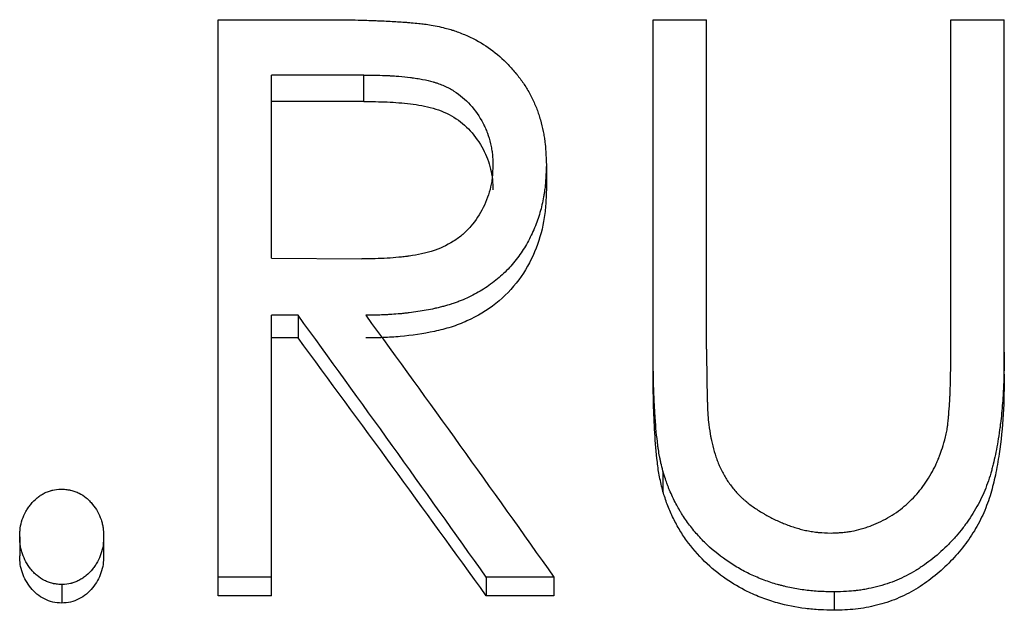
# Model space of a CAD drawing. Header units: millimetres. Extents: x -115 to 135, y -32 to 81.
# Tile 12 of 16: x 0.35 to 8.62, y 9.71 to 14.67. Entities that reach past the tile are written whole.
import ezdxf

# ---------------------------------------------------------------- set-up
doc = ezdxf.new("R2010")
doc.units = ezdxf.units.MM

msp = doc.modelspace()

# ---------------------------------------------------------------- linework, layer by layer
at = {"color": 7, "linetype": 'Continuous', "lineweight": 25}
for p, q in [((2.0192, 14.6687), (2.8966, 14.6687)), ((2.0192, 9.8329), (2.0192, 14.6687)), ((5.6731, 14.6687), (6.1218, 14.6687)), ((5.6731, 11.6934), (5.6731, 14.6687)), ((6.1218, 11.9017), (6.1218, 14.6687)), ((8.1731, 11.9017), (8.1731, 14.6687)), ((8.1731, 14.6687), (8.6218, 14.6687)), ((8.6218, 11.6934), (8.6218, 14.6687)), ((3.2442, 14.2038), (2.4679, 14.2038)), ((2.4679, 12.6674), (2.4679, 14.2038)), ((3.2442, 13.9818), (3.2442, 14.2038)), ((3.2442, 13.9818), (2.4679, 13.9818)), ((4.7756, 13.4486), (4.7756, 13.2385)), ((2.4679, 12.6674), (3.2262, 12.6609)), ((2.6903, 12.1873), (2.4679, 12.1873)), ((2.4679, 9.8329), (2.4679, 12.1873)), ((2.6903, 12.1873), (2.6903, 11.9969)), ((2.6903, 11.9969), (2.4679, 11.9969)), ((5.7552, 10.8787), (5.7552, 10.7087)), ((0.3526, 10.3286), (0.3526, 10.1672)), ((1.0577, 10.3286), (1.0577, 10.1672)), ((0.7051, 9.9271), (0.7051, 9.772)), ((2.4679, 9.989), (2.0192, 9.989)), ((4.2708, 9.989), (4.2708, 9.8329)), ((4.8397, 9.989), (4.2708, 9.989)), ((4.8397, 9.989), (4.8397, 9.8329)), ((7.1925, 9.8651), (7.1925, 9.711)), ((2.4679, 9.8329), (2.0192, 9.8329)), ((4.8397, 9.8329), (4.2708, 9.8329))]:
    msp.add_line(p, q, dxfattribs=at)
for points, knots in [([(2.8966, 14.6687), (2.9534, 14.6685), (3.0026, 14.6683), (3.0651, 14.6678), (3.0841, 14.6677), (3.1096, 14.6674), (3.1177, 14.6673), (3.1328, 14.6671), (3.1392, 14.6671), (3.176, 14.6665), (3.2115, 14.6656), (3.274, 14.6636), (3.2963, 14.6629), (3.3321, 14.6615), (3.3444, 14.6611), (3.3635, 14.6603), (3.3699, 14.6601), (3.383, 14.6595), (3.3906, 14.6592), (3.443, 14.6571), (3.4864, 14.6548), (3.5469, 14.6509), (3.5663, 14.6495), (3.5895, 14.6477), (3.5932, 14.6474), (3.6069, 14.6462), (3.6136, 14.6457), (3.6331, 14.644), (3.6454, 14.6429), (3.68, 14.6398), (3.7001, 14.6378), (3.7259, 14.635), (3.7337, 14.6341), (3.7479, 14.6324), (3.757, 14.6312), (3.8023, 14.6247), (3.8443, 14.6172), (3.8922, 14.6072)], [0, 0, 0, 0, 0.125, 0.125, 0.1875, 0.1875, 0.21875, 0.21875, 0.25, 0.25, 0.375, 0.375, 0.4375, 0.4375, 0.46875, 0.46875, 0.484375, 0.484375, 0.5, 0.5, 0.625, 0.625, 0.6875, 0.6875, 0.703125, 0.703125, 0.71875, 0.71875, 0.75, 0.75, 0.8125, 0.8125, 0.84375, 0.84375, 0.875, 0.875, 1, 1, 1, 1]), ([(3.8922, 14.6072), (3.9145, 14.6015), (3.934, 14.5963), (3.9589, 14.5893), (3.9665, 14.5872), (3.9769, 14.5841), (3.9801, 14.5831), (3.9863, 14.5812), (3.9882, 14.5807), (4.0221, 14.5698), (4.055, 14.5574), (4.155, 14.5151), (4.2148, 14.4835), (4.3218, 14.4126), (4.3725, 14.3721), (4.4441, 14.3037), (4.4673, 14.2797), (4.5009, 14.2417), (4.512, 14.2287), (4.5283, 14.2088), (4.5336, 14.202), (4.5443, 14.1884), (4.5501, 14.1809), (4.574, 14.1492), (4.5919, 14.1227), (4.6172, 14.0811), (4.6254, 14.067), (4.6411, 14.0381), (4.6485, 14.0239), (4.6711, 13.9773), (4.6844, 13.9467), (4.7018, 13.9018), (4.7071, 13.8869), (4.7144, 13.8648), (4.7167, 13.8575), (4.72, 13.8466), (4.7211, 13.8429), (4.7232, 13.8357), (4.7241, 13.8327), (4.7346, 13.7946), (4.7425, 13.762), (4.7522, 13.715), (4.7551, 13.6996), (4.7589, 13.6771), (4.7601, 13.6696), (4.7618, 13.6586), (4.7623, 13.6549), (4.7633, 13.6476), (4.7639, 13.6431), (4.7698, 13.5962), (4.7736, 13.5324), (4.7756, 13.4486)], [0, 0, 0, 0, 0.03125, 0.03125, 0.046875, 0.046875, 0.054688, 0.054688, 0.0625, 0.0625, 0.125, 0.125, 0.25, 0.25, 0.375, 0.375, 0.4375, 0.4375, 0.46875, 0.46875, 0.484375, 0.484375, 0.5, 0.5, 0.5625, 0.5625, 0.59375, 0.59375, 0.625, 0.625, 0.6875, 0.6875, 0.71875, 0.71875, 0.734375, 0.734375, 0.742188, 0.742188, 0.75, 0.75, 0.8125, 0.8125, 0.84375, 0.84375, 0.859375, 0.859375, 0.867188, 0.867188, 0.875, 0.875, 1, 1, 1, 1]), ([(3.2442, 14.2038), (3.3245, 14.2036), (3.3896, 14.2023), (3.4424, 14.1998), (3.4476, 14.1996), (3.4559, 14.1991), (3.46, 14.1989), (3.4724, 14.1982), (3.4806, 14.1977), (3.5052, 14.1961), (3.5214, 14.1949), (3.57, 14.1908), (3.602, 14.1875), (3.6376, 14.1831), (3.6428, 14.1825), (3.6519, 14.1813), (3.6563, 14.1807), (3.6697, 14.1788), (3.6784, 14.1775), (3.7042, 14.1736), (3.7207, 14.1707), (3.7684, 14.1616), (3.7977, 14.1547), (3.8277, 14.1461), (3.8325, 14.1446), (3.8406, 14.1422), (3.8447, 14.1409), (3.8567, 14.1371), (3.8645, 14.1344), (3.8878, 14.126), (3.9029, 14.12), (3.9466, 14.1008), (3.974, 14.0863), (4.0504, 14.0376), (4.0955, 13.9991), (4.1772, 13.9081), (4.2132, 13.856), (4.2464, 13.7935), (4.2478, 13.7909), (4.251, 13.7845), (4.2526, 13.7813), (4.2573, 13.7716), (4.2604, 13.7651), (4.2693, 13.7451), (4.2748, 13.7314), (4.2905, 13.6891), (4.2995, 13.6593), (4.3109, 13.6122), (4.3139, 13.5979), (4.3189, 13.5683), (4.3209, 13.5537), (4.3224, 13.5375), (4.3225, 13.5368), (4.3227, 13.5341), (4.3228, 13.5328), (4.3232, 13.5286), (4.3234, 13.5256), (4.3241, 13.5163), (4.3245, 13.5094), (4.3256, 13.487), (4.3263, 13.4695), (4.3269, 13.4495)], [0, 0, 0, 0, 0.125, 0.125, 0.132812, 0.132812, 0.140625, 0.140625, 0.15625, 0.15625, 0.1875, 0.1875, 0.25, 0.25, 0.257812, 0.257812, 0.265625, 0.265625, 0.28125, 0.28125, 0.3125, 0.3125, 0.375, 0.375, 0.382812, 0.382812, 0.390625, 0.390625, 0.40625, 0.40625, 0.4375, 0.4375, 0.5, 0.5, 0.625, 0.625, 0.75, 0.75, 0.757812, 0.757812, 0.765625, 0.765625, 0.78125, 0.78125, 0.8125, 0.8125, 0.875, 0.875, 0.90625, 0.90625, 0.9375, 0.9375, 0.941406, 0.941406, 0.945312, 0.945312, 0.953125, 0.953125, 0.96875, 0.96875, 1, 1, 1, 1]), ([(3.2442, 13.9818), (3.3093, 13.9814), (3.4394, 13.9805), (3.6338, 13.9645), (3.8263, 13.9334), (4.0034, 13.8592), (4.1459, 13.7366), (4.2505, 13.5867), (4.3038, 13.4444), (4.3244, 13.3279), (4.3261, 13.2689), (4.3269, 13.2394)], [0, 0, 0, 0, 0.125204, 0.250383, 0.375438, 0.500142, 0.620155, 0.749901, 0.874837, 0.9374, 1, 1, 1, 1]), ([(4.3269, 13.4495), (4.3256, 13.4086), (4.324, 13.378), (4.3221, 13.3564), (4.3218, 13.3538), (4.3214, 13.35), (4.3213, 13.3481), (4.3206, 13.3423), (4.3202, 13.3385), (4.3188, 13.327), (4.3177, 13.3194), (4.3142, 13.2966), (4.3113, 13.2815), (4.2946, 13.2066), (4.2738, 13.1481), (4.2178, 13.035), (4.1831, 12.9828), (4.131, 12.9222), (4.1192, 12.9094), (4.0968, 12.8866), (4.0855, 12.876), (4.0512, 12.8464), (4.0249, 12.827), (3.9376, 12.7722), (3.879, 12.745), (3.8104, 12.7235), (3.8038, 12.7215), (3.7893, 12.7174), (3.7818, 12.7154), (3.7592, 12.7095), (3.7436, 12.7058), (3.695, 12.6954), (3.6605, 12.6894), (3.6193, 12.6836), (3.6168, 12.6833), (3.6097, 12.6823), (3.6061, 12.6819), (3.5953, 12.6805), (3.588, 12.6796), (3.566, 12.677), (3.5509, 12.6755), (3.5049, 12.6711), (3.473, 12.6686), (3.3736, 12.6628), (3.3024, 12.6608), (3.2262, 12.6609)], [0, 0, 0, 0, 0.0625, 0.0625, 0.066406, 0.066406, 0.070312, 0.070312, 0.078125, 0.078125, 0.09375, 0.09375, 0.125, 0.125, 0.25, 0.25, 0.375, 0.375, 0.40625, 0.40625, 0.4375, 0.4375, 0.5, 0.5, 0.625, 0.625, 0.640625, 0.640625, 0.65625, 0.65625, 0.6875, 0.6875, 0.75, 0.75, 0.757812, 0.757812, 0.765625, 0.765625, 0.78125, 0.78125, 0.8125, 0.8125, 0.875, 0.875, 1, 1, 1, 1]), ([(4.7756, 13.4486), (4.7746, 13.4189), (4.7735, 13.3929), (4.7719, 13.3594), (4.7714, 13.3492), (4.7705, 13.3353), (4.7703, 13.3309), (4.7699, 13.3246), (4.7697, 13.3226), (4.7695, 13.3196), (4.7695, 13.3186), (4.7693, 13.3167), (4.7693, 13.3163), (4.7675, 13.2916), (4.7652, 13.2689), (4.7611, 13.2355), (4.7596, 13.2246), (4.7564, 13.2029), (4.7548, 13.1928), (4.7448, 13.1367), (4.7346, 13.0927), (4.7157, 13.0278), (4.7088, 13.0064), (4.6938, 12.964), (4.686, 12.9437), (4.6592, 12.8791), (4.6391, 12.8376), (4.6057, 12.7777), (4.594, 12.7582), (4.5696, 12.7199), (4.5574, 12.702), (4.5157, 12.6446), (4.4857, 12.6086), (4.4377, 12.5581), (4.4211, 12.5418), (4.3869, 12.5105), (4.3702, 12.4961), (4.3132, 12.4507), (4.274, 12.4231), (4.1933, 12.3736), (4.1527, 12.352), (4.0872, 12.3227), (4.0651, 12.3135), (4.0316, 12.3005), (4.0204, 12.2963), (4.0034, 12.2903), (3.9977, 12.2883), (3.9863, 12.2844), (3.9796, 12.2822), (3.9563, 12.2746), (3.9353, 12.2684), (3.9004, 12.2592), (3.8882, 12.2561), (3.869, 12.2515), (3.8625, 12.2499), (3.8524, 12.2476), (3.8491, 12.2468), (3.8422, 12.2453), (3.8381, 12.2444), (3.791, 12.2339), (3.745, 12.2253), (3.6734, 12.2144), (3.6491, 12.2111), (3.6121, 12.2066), (3.5996, 12.2052), (3.5745, 12.2026), (3.5611, 12.2012), (3.5249, 12.1979), (3.5008, 12.196), (3.4646, 12.1937), (3.4526, 12.1929), (3.4345, 12.192), (3.4284, 12.1917), (3.4194, 12.1912), (3.4164, 12.1911), (3.4103, 12.1908), (3.4063, 12.1907), (3.372, 12.1893), (3.3237, 12.1882), (3.2592, 12.1873)], [0, 0, 0, 0, 0.03125, 0.03125, 0.046875, 0.046875, 0.054688, 0.054688, 0.058594, 0.058594, 0.060547, 0.060547, 0.0625, 0.0625, 0.09375, 0.09375, 0.109375, 0.109375, 0.125, 0.125, 0.1875, 0.1875, 0.21875, 0.21875, 0.25, 0.25, 0.3125, 0.3125, 0.34375, 0.34375, 0.375, 0.375, 0.4375, 0.4375, 0.46875, 0.46875, 0.5, 0.5, 0.5625, 0.5625, 0.625, 0.625, 0.65625, 0.65625, 0.671875, 0.671875, 0.679688, 0.679688, 0.6875, 0.6875, 0.71875, 0.71875, 0.734375, 0.734375, 0.742188, 0.742188, 0.746094, 0.746094, 0.75, 0.75, 0.8125, 0.8125, 0.84375, 0.84375, 0.859375, 0.859375, 0.875, 0.875, 0.90625, 0.90625, 0.921875, 0.921875, 0.929688, 0.929688, 0.933594, 0.933594, 0.9375, 0.9375, 1, 1, 1, 1]), ([(4.7756, 13.2385), (4.7741, 13.1946), (4.771, 13.1068), (4.75, 12.9316), (4.6866, 12.7171), (4.5538, 12.4787), (4.3598, 12.2768), (4.1549, 12.1542), (3.9759, 12.0861), (3.789, 12.039), (3.5973, 12.0114), (3.4043, 11.9989), (3.3076, 11.9976), (3.2592, 11.9969)], [0, 0, 0, 0, 0.062585, 0.125149, 0.250103, 0.375013, 0.499806, 0.624642, 0.687201, 0.749761, 0.874833, 0.937414, 1, 1, 1, 1]), ([(5.7552, 10.8787), (5.7486, 10.9038), (5.743, 10.9267), (5.7358, 10.9576), (5.7337, 10.9673), (5.7308, 10.981), (5.7299, 10.9854), (5.7282, 10.9939), (5.7275, 10.9973), (5.7231, 11.021), (5.7198, 11.0408), (5.7152, 11.0721), (5.7136, 11.0827), (5.7114, 11.0991), (5.7107, 11.1046), (5.7096, 11.1129), (5.7093, 11.1157), (5.7086, 11.1213), (5.7082, 11.1249), (5.7039, 11.1604), (5.7001, 11.1981), (5.6947, 11.2608), (5.693, 11.2828), (5.6905, 11.3173), (5.6897, 11.3291), (5.6885, 11.3471), (5.6881, 11.3532), (5.6873, 11.3655), (5.6868, 11.3726), (5.6838, 11.421), (5.6816, 11.4634), (5.6789, 11.5261), (5.6781, 11.5468), (5.677, 11.5777), (5.6767, 11.588), (5.6762, 11.6034), (5.6761, 11.6085), (5.6759, 11.6161), (5.6758, 11.6187), (5.6757, 11.6237), (5.6756, 11.627), (5.6741, 11.6877), (5.6733, 11.7712), (5.6731, 11.879)], [0, 0, 0, 0, 0.0625, 0.0625, 0.09375, 0.09375, 0.109375, 0.109375, 0.125, 0.125, 0.1875, 0.1875, 0.21875, 0.21875, 0.234375, 0.234375, 0.242188, 0.242188, 0.25, 0.25, 0.375, 0.375, 0.4375, 0.4375, 0.46875, 0.46875, 0.484375, 0.484375, 0.5, 0.5, 0.625, 0.625, 0.6875, 0.6875, 0.71875, 0.71875, 0.734375, 0.734375, 0.742188, 0.742188, 0.75, 0.75, 1, 1, 1, 1]), ([(6.1218, 11.9017), (6.1217, 11.8412), (6.1219, 11.7847), (6.1226, 11.7061), (6.1229, 11.6809), (6.1234, 11.6446), (6.1236, 11.6328), (6.124, 11.6154), (6.1241, 11.6097), (6.1242, 11.6012), (6.1243, 11.5984), (6.1244, 11.5942), (6.1244, 11.5928), (6.1245, 11.5907), (6.1245, 11.59), (6.1245, 11.5886), (6.1245, 11.5887), (6.1256, 11.543), (6.1264, 11.5076), (6.1274, 11.4682), (6.1277, 11.4573), (6.128, 11.4444), (6.1281, 11.4406), (6.1283, 11.4359), (6.1283, 11.4344), (6.1284, 11.4324), (6.1284, 11.4318), (6.1284, 11.4309), (6.1284, 11.4307), (6.1284, 11.4301), (6.1284, 11.4304), (6.1302, 11.3764), (6.134, 11.3238), (6.1398, 11.272)], [0, 0, 0, 0, 0.25, 0.25, 0.375, 0.375, 0.4375, 0.4375, 0.46875, 0.46875, 0.484375, 0.484375, 0.492188, 0.492188, 0.496094, 0.496094, 0.5, 0.5, 0.625, 0.625, 0.6875, 0.6875, 0.71875, 0.71875, 0.734375, 0.734375, 0.742188, 0.742188, 0.746094, 0.746094, 0.75, 0.75, 1, 1, 1, 1]), ([(8.6218, 11.879), (8.6212, 11.8076), (8.6201, 11.7434), (8.6178, 11.6582), (8.6169, 11.6317), (8.6155, 11.5947), (8.615, 11.5828), (8.6141, 11.5657), (8.6139, 11.5601), (8.6134, 11.5519), (8.6133, 11.5491), (8.6131, 11.5451), (8.613, 11.5438), (8.6129, 11.5411), (8.6128, 11.5404), (8.6093, 11.4794), (8.6048, 11.4214), (8.5962, 11.3363), (8.593, 11.3082), (8.5879, 11.2665), (8.5861, 11.2527), (8.5833, 11.2321), (8.5823, 11.2253), (8.5808, 11.215), (8.5804, 11.2116), (8.5794, 11.2048), (8.579, 11.202), (8.5688, 11.1339), (8.5582, 11.0738), (8.5406, 10.9896), (8.5345, 10.9625), (8.5248, 10.9234), (8.5215, 10.9106), (8.5165, 10.8918), (8.5148, 10.8856), (8.5114, 10.8733), (8.51, 10.8683), (8.4916, 10.8051), (8.472, 10.7505), (8.4376, 10.671), (8.4252, 10.6449), (8.3989, 10.5936), (8.3854, 10.5692), (8.3547, 10.5177), (8.3388, 10.4928), (8.3141, 10.4566), (8.3058, 10.4448), (8.2887, 10.4215), (8.2795, 10.4094), (8.2549, 10.3779), (8.2369, 10.3565), (8.2078, 10.3235), (8.1977, 10.3123), (8.1768, 10.2898), (8.1653, 10.2777), (8.1126, 10.2234), (8.0684, 10.1833), (7.9993, 10.128), (7.9758, 10.1103), (7.9398, 10.0851), (7.9277, 10.077), (7.9094, 10.065), (7.9032, 10.061), (7.8909, 10.0533), (7.8852, 10.0497), (7.8245, 10.0129), (7.7723, 9.986), (7.6931, 9.9532), (7.6657, 9.943), (7.6089, 9.9243), (7.5788, 9.9156), (7.5194, 9.9005), (7.4898, 9.894), (7.4456, 9.8858), (7.4309, 9.8833), (7.4089, 9.88), (7.4016, 9.879), (7.3906, 9.8775), (7.3869, 9.8771), (7.3796, 9.8761), (7.375, 9.8756), (7.3296, 9.8704), (7.2697, 9.867), (7.1925, 9.8651)], [0, 0, 0, 0, 0.0625, 0.0625, 0.09375, 0.09375, 0.109375, 0.109375, 0.117188, 0.117188, 0.121094, 0.121094, 0.123047, 0.123047, 0.125, 0.125, 0.1875, 0.1875, 0.21875, 0.21875, 0.234375, 0.234375, 0.242188, 0.242188, 0.246094, 0.246094, 0.25, 0.25, 0.3125, 0.3125, 0.34375, 0.34375, 0.359375, 0.359375, 0.367188, 0.367188, 0.375, 0.375, 0.4375, 0.4375, 0.46875, 0.46875, 0.5, 0.5, 0.53125, 0.53125, 0.546875, 0.546875, 0.5625, 0.5625, 0.59375, 0.59375, 0.609375, 0.609375, 0.625, 0.625, 0.6875, 0.6875, 0.71875, 0.71875, 0.734375, 0.734375, 0.742188, 0.742188, 0.75, 0.75, 0.8125, 0.8125, 0.84375, 0.84375, 0.875, 0.875, 0.90625, 0.90625, 0.921875, 0.921875, 0.929688, 0.929688, 0.933594, 0.933594, 0.9375, 0.9375, 1, 1, 1, 1]), ([(8.128, 11.1662), (8.1322, 11.184), (8.1357, 11.2005), (8.14, 11.2233), (8.1413, 11.2305), (8.143, 11.2409), (8.1435, 11.2443), (8.1445, 11.2509), (8.1451, 11.2548), (8.1466, 11.267), (8.148, 11.2796), (8.1503, 11.3026), (8.1511, 11.311), (8.1524, 11.3246), (8.1528, 11.3293), (8.1537, 11.3391), (8.1542, 11.3447), (8.1578, 11.3865), (8.1604, 11.4204), (8.1635, 11.4665), (8.1644, 11.481), (8.1655, 11.5017), (8.1658, 11.5083), (8.1664, 11.5213), (8.1667, 11.5283), (8.1701, 11.6198), (8.1722, 11.7426), (8.1731, 11.9017)], [0, 0, 0, 0, 0.0625, 0.0625, 0.09375, 0.09375, 0.109375, 0.109375, 0.125, 0.125, 0.1875, 0.1875, 0.21875, 0.21875, 0.234375, 0.234375, 0.25, 0.25, 0.375, 0.375, 0.4375, 0.4375, 0.46875, 0.46875, 0.5, 0.5, 1, 1, 1, 1]), ([(5.7552, 10.7087), (5.7449, 10.7491), (5.7244, 10.8298), (5.7013, 10.9942), (5.6852, 11.2003), (5.6738, 11.4473), (5.6733, 11.6114), (5.6731, 11.6934)], [0, 0, 0, 0, 0.124981, 0.249976, 0.499969, 0.749981, 1, 1, 1, 1]), ([(8.6218, 11.6934), (8.6204, 11.5817), (8.6176, 11.3584), (8.5891, 11.0748), (8.5497, 10.8525), (8.5097, 10.687), (8.4529, 10.5295), (8.3731, 10.3768), (8.2744, 10.2342), (8.1565, 10.1041), (8.0261, 9.9858), (7.88, 9.8852), (7.7216, 9.8038), (7.5501, 9.7498), (7.3728, 9.7163), (7.2526, 9.7128), (7.1925, 9.711)], [0, 0, 0, 0, 0.125049, 0.250069, 0.316685, 0.37511, 0.437928, 0.500102, 0.562594, 0.625098, 0.688328, 0.750075, 0.812542, 0.875015, 0.937495, 1, 1, 1, 1]), ([(6.1398, 11.272), (6.1456, 11.2315), (6.1508, 11.1986), (6.1563, 11.167), (6.1574, 11.1612), (6.1589, 11.1532), (6.1594, 11.1507), (6.1609, 11.1431), (6.1617, 11.1394), (6.1657, 11.1206), (6.169, 11.1063), (6.181, 11.0594), (6.19, 11.0291), (6.205, 10.9853), (6.2102, 10.971), (6.2185, 10.9498), (6.2213, 10.9428), (6.2271, 10.929), (6.2297, 10.9229), (6.2464, 10.8854), (6.2608, 10.8572), (6.2843, 10.8175), (6.2924, 10.8048), (6.3092, 10.7801), (6.3187, 10.767), (6.3477, 10.7295), (6.3682, 10.7057), (6.401, 10.6719), (6.4123, 10.661), (6.4296, 10.645), (6.4355, 10.6398), (6.4474, 10.6295), (6.454, 10.6239), (6.482, 10.601), (6.5063, 10.583), (6.5458, 10.5563), (6.5595, 10.5475), (6.5807, 10.5344), (6.588, 10.5301), (6.6026, 10.5214), (6.6107, 10.5167), (6.6455, 10.4969), (6.6739, 10.4822), (6.7173, 10.4618), (6.7319, 10.4553), (6.7613, 10.4427), (6.7755, 10.437), (6.8226, 10.4191), (6.8537, 10.4087), (6.9, 10.3953), (6.9153, 10.3912), (6.9459, 10.3837), (6.9603, 10.3805), (6.992, 10.3743), (7.0079, 10.3717), (7.0318, 10.3684), (7.0398, 10.3674), (7.0518, 10.3661), (7.0558, 10.3657), (7.0618, 10.3651), (7.0638, 10.3649), (7.0679, 10.3645), (7.0705, 10.3643), (7.0932, 10.3625), (7.1254, 10.3609), (7.1685, 10.3594)], [0, 0, 0, 0, 0.0625, 0.0625, 0.078125, 0.078125, 0.085938, 0.085938, 0.09375, 0.09375, 0.125, 0.125, 0.1875, 0.1875, 0.21875, 0.21875, 0.234375, 0.234375, 0.25, 0.25, 0.3125, 0.3125, 0.34375, 0.34375, 0.375, 0.375, 0.4375, 0.4375, 0.46875, 0.46875, 0.484375, 0.484375, 0.5, 0.5, 0.5625, 0.5625, 0.59375, 0.59375, 0.609375, 0.609375, 0.625, 0.625, 0.6875, 0.6875, 0.71875, 0.71875, 0.75, 0.75, 0.8125, 0.8125, 0.84375, 0.84375, 0.875, 0.875, 0.90625, 0.90625, 0.921875, 0.921875, 0.929688, 0.929688, 0.933594, 0.933594, 0.9375, 0.9375, 1, 1, 1, 1]), ([(7.1685, 10.3594), (7.1876, 10.3602), (7.2044, 10.3609), (7.226, 10.3621), (7.2326, 10.3625), (7.2416, 10.3631), (7.2444, 10.3633), (7.2485, 10.3635), (7.2498, 10.3636), (7.2523, 10.3638), (7.2529, 10.3639), (7.2695, 10.3652), (7.284, 10.3667), (7.3126, 10.3704), (7.3273, 10.3727), (7.3665, 10.3798), (7.3933, 10.3861), (7.4347, 10.398), (7.4487, 10.4023), (7.477, 10.4118), (7.4919, 10.4171), (7.5615, 10.4436), (7.6108, 10.4676), (7.6858, 10.5129), (7.7096, 10.5287), (7.7551, 10.5619), (7.7762, 10.5788), (7.8394, 10.6346), (7.878, 10.6749), (7.9306, 10.7401), (7.9472, 10.7626), (7.9788, 10.8091), (7.9939, 10.8337), (8.0214, 10.8824), (8.0342, 10.9071), (8.0519, 10.9447), (8.0576, 10.9573), (8.0657, 10.9764), (8.0684, 10.9828), (8.0723, 10.9923), (8.0736, 10.9955), (8.0761, 11.002), (8.0777, 11.0061), (8.0926, 11.0446), (8.109, 11.0972), (8.128, 11.1662)], [0, 0, 0, 0, 0.03125, 0.03125, 0.046875, 0.046875, 0.054688, 0.054688, 0.058594, 0.058594, 0.0625, 0.0625, 0.09375, 0.09375, 0.125, 0.125, 0.1875, 0.1875, 0.21875, 0.21875, 0.25, 0.25, 0.375, 0.375, 0.4375, 0.4375, 0.5, 0.5, 0.625, 0.625, 0.6875, 0.6875, 0.75, 0.75, 0.8125, 0.8125, 0.84375, 0.84375, 0.859375, 0.859375, 0.867188, 0.867188, 0.875, 0.875, 1, 1, 1, 1]), ([(7.1925, 9.8651), (7.1658, 9.8658), (7.1425, 9.8665), (7.1124, 9.8675), (7.1032, 9.8679), (7.0907, 9.8684), (7.0867, 9.8686), (7.0811, 9.8688), (7.0792, 9.8689), (7.0757, 9.8691), (7.0749, 9.8691), (7.0515, 9.8704), (7.0311, 9.8719), (6.9912, 9.8754), (6.9723, 9.8775), (6.9128, 9.885), (6.8734, 9.8915), (6.8145, 9.9034), (6.795, 9.9078), (6.7657, 9.9148), (6.756, 9.9173), (6.7366, 9.9223), (6.7263, 9.9251), (6.6809, 9.9378), (6.6433, 9.9503), (6.5652, 9.9796), (6.5262, 9.9959), (6.474, 10.0204), (6.4573, 10.0287), (6.4227, 10.0468), (6.4055, 10.0563), (6.3542, 10.086), (6.32, 10.1078), (6.2209, 10.1768), (6.1601, 10.2273), (6.0766, 10.3098), (6.05, 10.3384), (6.0122, 10.383), (5.9999, 10.3982), (5.976, 10.4291), (5.9649, 10.444), (5.9412, 10.4775), (5.93, 10.4941), (5.9142, 10.5186), (5.9091, 10.5268), (5.8992, 10.5429), (5.8941, 10.5515), (5.8726, 10.5888), (5.8549, 10.6228), (5.827, 10.6819), (5.8185, 10.7007), (5.8072, 10.7273), (5.8036, 10.736), (5.7985, 10.7485), (5.7969, 10.7527), (5.7938, 10.7608), (5.7919, 10.7658), (5.7819, 10.7929), (5.7701, 10.8295), (5.7552, 10.8787)], [0, 0, 0, 0, 0.03125, 0.03125, 0.046875, 0.046875, 0.054688, 0.054688, 0.058594, 0.058594, 0.0625, 0.0625, 0.09375, 0.09375, 0.125, 0.125, 0.1875, 0.1875, 0.21875, 0.21875, 0.234375, 0.234375, 0.25, 0.25, 0.3125, 0.3125, 0.375, 0.375, 0.40625, 0.40625, 0.4375, 0.4375, 0.5, 0.5, 0.625, 0.625, 0.6875, 0.6875, 0.71875, 0.71875, 0.75, 0.75, 0.78125, 0.78125, 0.796875, 0.796875, 0.8125, 0.8125, 0.875, 0.875, 0.90625, 0.90625, 0.921875, 0.921875, 0.929688, 0.929688, 0.9375, 0.9375, 1, 1, 1, 1]), ([(0.3526, 10.3286), (0.3531, 10.3448), (0.3538, 10.359), (0.355, 10.3771), (0.3554, 10.3827), (0.3561, 10.3902), (0.3563, 10.3926), (0.3568, 10.3971), (0.357, 10.3984), (0.3605, 10.4243), (0.3663, 10.4483), (0.3827, 10.4959), (0.3927, 10.5185), (0.4104, 10.5505), (0.4167, 10.5608), (0.4269, 10.5758), (0.4304, 10.5807), (0.4377, 10.5904), (0.441, 10.5947), (0.4623, 10.6207), (0.4803, 10.639), (0.5088, 10.6626), (0.5185, 10.6698), (0.5384, 10.683), (0.5478, 10.6885), (0.5704, 10.7001), (0.582, 10.7051), (0.5997, 10.7114), (0.6057, 10.7133), (0.6147, 10.7159), (0.6177, 10.7167), (0.6238, 10.7182), (0.6279, 10.7191), (0.6464, 10.7231), (0.6715, 10.726), (0.7051, 10.7283)], [0, 0, 0, 0, 0.0625, 0.0625, 0.09375, 0.09375, 0.109375, 0.109375, 0.125, 0.125, 0.25, 0.25, 0.375, 0.375, 0.4375, 0.4375, 0.46875, 0.46875, 0.5, 0.5, 0.625, 0.625, 0.6875, 0.6875, 0.75, 0.75, 0.8125, 0.8125, 0.84375, 0.84375, 0.859375, 0.859375, 0.875, 0.875, 1, 1, 1, 1]), ([(0.7051, 10.7283), (0.7219, 10.7272), (0.7366, 10.7259), (0.7554, 10.7237), (0.7611, 10.7229), (0.7689, 10.7217), (0.7714, 10.7213), (0.7761, 10.7205), (0.7773, 10.7202), (0.7925, 10.717), (0.8046, 10.7135), (0.8282, 10.7051), (0.8407, 10.6996), (0.872, 10.6836), (0.892, 10.6705), (0.9204, 10.6469), (0.9297, 10.6384), (0.9432, 10.6247), (0.9476, 10.6199), (0.9564, 10.6102), (0.9612, 10.6046), (0.9957, 10.5624), (1.0191, 10.5205), (1.0399, 10.46), (1.0434, 10.4481), (1.0477, 10.4303), (1.049, 10.4245), (1.0506, 10.4157), (1.0511, 10.4128), (1.0521, 10.407), (1.0526, 10.4033), (1.055, 10.3853), (1.0566, 10.3611), (1.0577, 10.3286)], [0, 0, 0, 0, 0.0625, 0.0625, 0.09375, 0.09375, 0.109375, 0.109375, 0.125, 0.125, 0.1875, 0.1875, 0.25, 0.25, 0.375, 0.375, 0.4375, 0.4375, 0.46875, 0.46875, 0.5, 0.5, 0.75, 0.75, 0.8125, 0.8125, 0.84375, 0.84375, 0.859375, 0.859375, 0.875, 0.875, 1, 1, 1, 1]), ([(7.1925, 9.711), (7.1524, 9.7119), (7.0722, 9.7138), (6.9124, 9.7276), (6.749, 9.7597), (6.5866, 9.8138), (6.4402, 9.8765), (6.2742, 9.9748), (6.0995, 10.1165), (5.9727, 10.2645), (5.8879, 10.3931), (5.8353, 10.4952), (5.7886, 10.5999), (5.7663, 10.6724), (5.7552, 10.7087)], [0, 0, 0, 0, 0.062539, 0.125066, 0.250038, 0.321425, 0.393094, 0.500053, 0.625335, 0.749901, 0.812421, 0.874946, 0.937468, 1, 1, 1, 1]), ([(0.7051, 9.9271), (0.6883, 9.9281), (0.6737, 9.9294), (0.6549, 9.9316), (0.6492, 9.9324), (0.6414, 9.9336), (0.639, 9.9341), (0.6343, 9.935), (0.633, 9.9352), (0.6184, 9.9385), (0.6067, 9.9421), (0.589, 9.9486), (0.5832, 9.951), (0.5714, 9.9563), (0.565, 9.9594), (0.5382, 9.9732), (0.518, 9.9867), (0.4895, 10.0104), (0.4804, 10.0188), (0.4626, 10.037), (0.4534, 10.0474), (0.4152, 10.0948), (0.3919, 10.1368), (0.3709, 10.1972), (0.3673, 10.2092), (0.3629, 10.2269), (0.3616, 10.2327), (0.36, 10.2415), (0.3594, 10.2444), (0.3585, 10.2502), (0.3579, 10.2539), (0.3554, 10.272), (0.3537, 10.2962), (0.3526, 10.3286)], [0, 0, 0, 0, 0.0625, 0.0625, 0.09375, 0.09375, 0.109375, 0.109375, 0.125, 0.125, 0.1875, 0.1875, 0.21875, 0.21875, 0.25, 0.25, 0.375, 0.375, 0.4375, 0.4375, 0.5, 0.5, 0.75, 0.75, 0.8125, 0.8125, 0.84375, 0.84375, 0.859375, 0.859375, 0.875, 0.875, 1, 1, 1, 1]), ([(1.0577, 10.3286), (1.0571, 10.3124), (1.0564, 10.2982), (1.0551, 10.2801), (1.0547, 10.2745), (1.054, 10.267), (1.0537, 10.2646), (1.0532, 10.2601), (1.053, 10.2588), (1.0494, 10.2329), (1.0435, 10.2089), (1.0269, 10.1614), (1.0169, 10.1388), (0.9992, 10.1067), (0.9929, 10.0963), (0.9793, 10.0762), (0.9727, 10.0671), (0.948, 10.0364), (0.9302, 10.0183), (0.9018, 9.9946), (0.892, 9.9873), (0.8768, 9.9772), (0.8717, 9.974), (0.8613, 9.9679), (0.8565, 9.9652), (0.8389, 9.9561), (0.8272, 9.9508), (0.8095, 9.9443), (0.8037, 9.9423), (0.7949, 9.9397), (0.7919, 9.9388), (0.7861, 9.9373), (0.7822, 9.9363), (0.7638, 9.9321), (0.7388, 9.9292), (0.7051, 9.9271)], [0, 0, 0, 0, 0.0625, 0.0625, 0.09375, 0.09375, 0.109375, 0.109375, 0.125, 0.125, 0.25, 0.25, 0.375, 0.375, 0.4375, 0.4375, 0.5, 0.5, 0.625, 0.625, 0.6875, 0.6875, 0.71875, 0.71875, 0.75, 0.75, 0.8125, 0.8125, 0.84375, 0.84375, 0.859375, 0.859375, 0.875, 0.875, 1, 1, 1, 1]), ([(0.7051, 9.772), (0.6798, 9.7736), (0.6293, 9.7769), (0.5347, 9.813), (0.4383, 9.8947), (0.3791, 10.0022), (0.355, 10.0954), (0.3534, 10.1433), (0.3526, 10.1672)], [0, 0, 0, 0, 0.125321, 0.250446, 0.499539, 0.749296, 0.87458, 1, 1, 1, 1]), ([(1.0577, 10.1672), (1.0569, 10.1433), (1.0552, 10.0954), (1.0312, 10.0022), (0.972, 9.8947), (0.8756, 9.813), (0.7809, 9.7769), (0.7304, 9.7736), (0.7051, 9.772)], [0, 0, 0, 0, 0.1254198, 0.2507043, 0.500461, 0.7495541, 0.8746795, 1, 1, 1, 1])]:
    msp.add_open_spline(points, degree=3, knots=knots, dxfattribs=at)
for points in [[(4.2708, 9.989), (3.744, 10.7313), (3.2171, 11.4648), (2.6903, 12.1873)], [(3.2592, 12.1873), (3.7861, 11.4648), (4.3129, 10.7313), (4.8397, 9.989)], [(4.2708, 9.8329), (3.744, 10.5637), (3.2171, 11.2857), (2.6903, 11.9969)]]:
    msp.add_open_spline(points, degree=3, dxfattribs=at)

doc.saveas('drawing.dxf')
